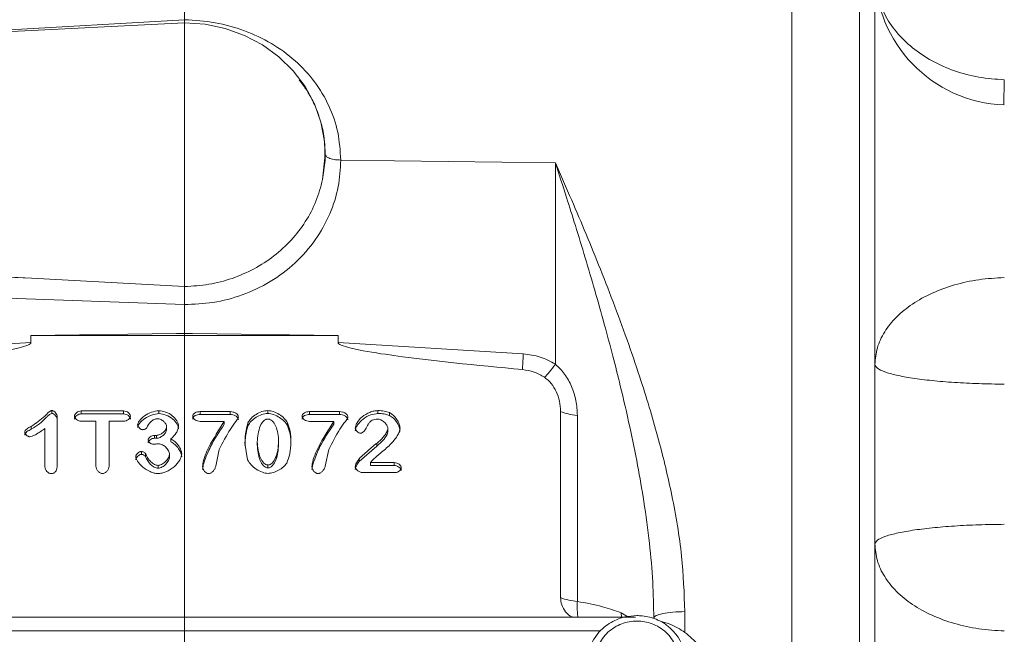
# Model space of a CAD drawing. Header units: inches. Extents: x 0.3 to 33.9, y 0.2 to 21.7.
# Tile 18 of 27: x 23.4 to 27.1, y 9.8 to 12.1. Entities that reach past the tile are written whole.
import ezdxf

# ---------------------------------------------------------------- set-up
doc = ezdxf.new("R2010")
doc.units = ezdxf.units.IN
doc.header["$MEASUREMENT"] = 0
doc.layers.add('SLD-0', color=7, linetype='Continuous', lineweight=15)
doc.styles.add('SLDTEXTSTYLE0', font='TXT', dxfattribs={"width": 0.75})
doc.dimstyles.new('SLDDIMSTYLE0', dxfattribs={"dimtxt": 0.25, "dimasz": 0.13, "dimexe": 0, "dimexo": 0.0625, "dimgap": 0.0625, "dimtad": 0, "dimtih": 1, "dimtoh": 1, "dimdec": 4, "dimrnd": 1e-09, "dimzin": 12, "dimdsep": 46, "dimtxsty": 'SLDTEXTSTYLE0', "dimsah": 1, "dimcen": 0.09, "dimadec": 0, "dimazin": 3, "dimtfac": 1, "dimtdec": 4, "dimtofl": 0, "dimtmove": 0, "dimatfit": 3, "dimfxl": 1, "dimfrac": 2, "dimtolj": 1, "dimtzin": 12, "dimarcsym": 0})

# ---------------------------------------------------------------- blocks, each defined once
blk = doc.blocks.new('*D20')
at = {"layer": 'SLD-0'}
for p, q in [((17.116, 9.935), (17.116, 15.9238)), ((20.0909, 15.8356), (20.0401, 15.8356)), ((20.0401, 15.8356), (20.0401, 15.4387)), ((21.0491, 15.8356), (21.0999, 15.8356)), ((21.0999, 15.8356), (21.0999, 15.4387)), ((17.116, 15.7988), (19.9513, 15.7988)), ((24.024, 15.7988), (21.1887, 15.7988)), ((20.0401, 15.4387), (20.0909, 15.4387)), ((21.0999, 15.4387), (21.0491, 15.4387))]:
    blk.add_line(p, q, dxfattribs=at)
for points in [[(17.116, 15.7988), (17.246, 15.7788), (17.246, 15.8188)], [(24.024, 15.7988), (23.894, 15.8188), (23.894, 15.7788)]]:
    blk.add_solid(points, dxfattribs=at)
at = {"layer": 'SLD-0', "char_height": 0.25, "attachment_point": 1, "style": 'SLDTEXTSTYLE0'}
for s, insert in [('6.91', (20.1452, 16.2086, 0.0039)), ('175.5', (20.1544, 15.761, 0.0039))]:
    blk.add_mtext(s, dxfattribs=dict(at, insert=insert))
blk = doc.blocks.new('*D21')
at = {"layer": 'SLD-0'}
for p, q in [((24.024, 12.2217), (24.024, 15.9238)), ((28.0665, 11.0915), (28.0665, 15.9238)), ((25.5661, 15.8356), (25.5153, 15.8356)), ((25.5153, 15.8356), (25.5153, 15.4387)), ((26.5243, 15.8356), (26.5751, 15.8356)), ((26.5751, 15.8356), (26.5751, 15.4387)), ((24.024, 15.7988), (25.4265, 15.7988)), ((28.0665, 15.7988), (26.6639, 15.7988)), ((25.5153, 15.4387), (25.5661, 15.4387)), ((26.5751, 15.4387), (26.5243, 15.4387))]:
    blk.add_line(p, q, dxfattribs=at)
for points in [[(24.024, 15.7988), (24.154, 15.7788), (24.154, 15.8188)], [(28.0665, 15.7988), (27.9365, 15.8188), (27.9365, 15.7788)]]:
    blk.add_solid(points, dxfattribs=at)
at = {"layer": 'SLD-0', "char_height": 0.25, "attachment_point": 1, "style": 'SLDTEXTSTYLE0'}
for s, insert in [('4.04', (25.6204, 16.2086, -0.4389)), ('102.7', (25.6296, 15.761, -0.4389))]:
    blk.add_mtext(s, dxfattribs=dict(at, insert=insert))

msp = doc.modelspace()

# ---------------------------------------------------------------- linework, layer by layer
at = {"color": 7, "linetype": 'Continuous', "lineweight": 15}
for p, q in [((26.28848, 12.15215), (26.28848, 8.71849)), ((26.54058, 12.14951), (26.54058, 8.72114)), ((24.02398, 12.04323), (21.25409, 11.9077)), ((24.02412, 12.0426), (24.02398, 12.05516)), ((24.53887, 11.45942), (24.54862, 11.55329)), ((24.54862, 11.55329), (24.54862, 11.55343)), ((25.40724, 11.52178), (24.60653, 11.5318)), ((25.40724, 10.77102), (25.40724, 11.52178)), ((21.25409, 11.19916), (23.45335, 11.09155)), ((22.64177, 11.1211), (23.45335, 11.09155)), ((23.45335, 11.09155), (24.02438, 11.06043)), ((24.02398, 10.99331), (22.64072, 11.04368)), ((24.02398, 10.88705), (24.02398, 10.99329)), ((23.45126, 10.87842), (23.99419, 10.88522)), ((23.45126, 10.85186), (23.45126, 10.87842)), ((24.59671, 10.87842), (23.45126, 10.87842)), ((23.99419, 10.88522), (24.02398, 10.88705)), ((23.99419, 10.88522), (24.02398, 10.88559)), ((24.02398, 10.88559), (24.02398, 10.88705)), ((24.02398, 10.88705), (24.05378, 10.88522)), ((24.02398, 10.88559), (24.05378, 10.88522)), ((24.05378, 10.88522), (24.59671, 10.87842)), ((24.59671, 10.87842), (24.59671, 10.85186)), ((23.45126, 10.85186), (22.76061, 10.80942)), ((24.59671, 10.85186), (25.28735, 10.80942)), ((23.52961, 10.58723), (23.52961, 10.59798)), ((23.6388, 10.59654), (23.79706, 10.59654)), ((23.6388, 10.58579), (23.6388, 10.59654)), ((23.79706, 10.58579), (23.6388, 10.58579)), ((23.79706, 10.58579), (23.79706, 10.59654)), ((23.92875, 10.58687), (23.92875, 10.59762)), ((24.08255, 10.59436), (24.19427, 10.59436)), ((24.08255, 10.58361), (24.08255, 10.59436)), ((24.19427, 10.58361), (24.08255, 10.58361)), ((24.19427, 10.58361), (24.19427, 10.59436)), ((24.33411, 10.5876), (24.33411, 10.59835)), ((24.49062, 10.59436), (24.60234, 10.59436)), ((24.49062, 10.58361), (24.49062, 10.59436)), ((24.60234, 10.58361), (24.49062, 10.58361)), ((24.60234, 10.58361), (24.60234, 10.59436)), ((24.74489, 10.58723), (24.74489, 10.59798)), ((24.78872, 10.57981), (24.78872, 10.59056)), ((25.42616, 9.901), (25.42616, 10.59431)), ((25.48898, 10.57993), (25.48898, 9.88662)), ((23.45261, 10.53932), (23.45261, 10.52857)), ((23.5492, 10.5739), (23.5492, 10.39465)), ((23.69311, 10.55815), (23.6388, 10.55815)), ((23.69311, 10.39139), (23.69311, 10.55815)), ((23.74276, 10.55815), (23.74276, 10.39139)), ((23.79706, 10.55815), (23.74276, 10.55815)), ((23.95707, 10.52766), (23.95707, 10.53841)), ((24.17235, 10.55761), (24.08255, 10.55761)), ((24.17235, 10.54686), (24.17235, 10.55761)), ((24.26041, 10.54142), (24.26041, 10.55217)), ((24.40819, 10.54197), (24.40819, 10.55272)), ((24.58042, 10.55761), (24.49062, 10.55761)), ((24.58042, 10.54686), (24.58042, 10.55761)), ((23.50362, 10.38849), (23.50362, 10.53099)), ((23.91246, 10.50564), (23.91925, 10.50564)), ((23.91246, 10.49489), (23.91246, 10.50564)), ((23.91925, 10.49489), (23.91925, 10.50564)), ((24.78213, 10.53171), (24.78213, 10.52096)), ((23.91925, 10.49489), (23.91246, 10.49489)), ((23.97356, 10.48185), (23.97356, 10.4926)), ((24.25944, 10.4142), (24.24935, 10.47703)), ((24.29532, 10.48156), (24.29532, 10.47081)), ((24.37503, 10.47208), (24.37503, 10.48283)), ((24.74062, 10.46501), (24.67468, 10.4078)), ((24.74062, 10.46501), (24.74062, 10.47576)), ((23.86397, 10.43496), (23.86397, 10.44571)), ((23.87871, 10.42608), (23.87871, 10.43684)), ((23.96774, 10.42391), (23.96774, 10.43466)), ((24.15373, 10.45295), (24.14074, 10.39139)), ((24.5618, 10.45295), (24.54881, 10.39139)), ((23.92546, 10.38317), (23.92546, 10.39392)), ((24.33508, 10.38444), (24.33508, 10.39519)), ((24.67468, 10.4078), (24.67468, 10.41855)), ((24.72627, 10.4142), (24.71793, 10.40406)), ((24.71793, 10.40406), (24.8054, 10.40406)), ((24.71793, 10.39331), (24.71793, 10.40406)), ((24.8054, 10.39331), (24.71793, 10.39331)), ((24.8054, 10.39331), (24.8054, 10.40406)), ((24.81025, 10.36712), (24.6869, 10.36712)), ((25.70536, 9.82776), (22.38429, 9.82776))]:
    msp.add_line(p, q, dxfattribs=at)
at = {"color": 8, "linetype": 'Continuous', "lineweight": 15}
for p, q in [((24.02398, 12.05516), (22.66, 11.97649)), ((25.65354, 9.82776), (25.6519, 9.84428)), ((25.6519, 9.84428), (25.68002, 9.82776)), ((25.88979, 9.8485), (25.88979, 9.77039)), ((25.57443, 9.77642), (22.47164, 9.77642))]:
    msp.add_line(p, q, dxfattribs=at)
at = {"color": 7, "linetype": 'Continuous', "lineweight": 15, "flags": 128}
msp.add_lwpolyline([(24.53887, 11.45942), (24.54807, 11.53084), (24.54596, 11.60274), (24.53259, 11.67358), (24.50826, 11.74183), (24.47348, 11.80602), (24.429, 11.86476), (24.37579, 11.91678), (24.31499, 11.96097), (24.24791, 11.99637), (24.17601, 12.02221), (24.10082, 12.03794), (24.02398, 12.04323)], dxfattribs=at)
at = {"color": 7, "linetype": 'Continuous', "lineweight": 15}
for centre, radius, start, end in [((27.09848, 12.2374), 0.5, 180, 268), ((25.50395, 10.09639), 0.2103, 248.28917, 265.91773), ((25.722, 9.65764), 0.17172, 266.32252, 52.4564)]:
    msp.add_arc(centre, radius, start, end, dxfattribs=at)
for points, knots in [([(27.08103, 11.8313), (27.04912, 11.83357), (26.98529, 11.8381), (26.89386, 11.86289), (26.80994, 11.89987), (26.73653, 11.94896), (26.67681, 12.00811), (26.63197, 12.07367), (26.61664, 12.12095), (26.6092, 12.14391)], [0, 0, 0, 0, 0.1440141, 0.2880277, 0.4320413, 0.5760554, 0.720069, 0.8640827, 1, 1, 1, 1]), ([(26.59848, 12.11527), (26.59848, 12.03552), (26.59848, 11.87457), (26.59848, 11.61276), (26.59848, 11.3351), (26.59848, 11.04333), (26.59848, 10.74161), (26.59848, 10.43533), (26.59848, 10.12905), (26.59848, 9.82733), (26.59848, 9.53555), (26.59848, 9.25789), (26.59848, 8.99608), (26.59848, 8.83513), (26.59848, 8.75538)], [0, 0, 0, 0, 0.0799365, 0.1613321, 0.2440985, 0.328859, 0.4141979, 0.5, 0.5857968, 0.6711357, 0.7559015, 0.8386628, 0.920061, 1, 1, 1, 1]), ([(24.60653, 11.5318), (24.60435, 11.56669), (24.59999, 11.63652), (24.56531, 11.73567), (24.51144, 11.82608), (24.43863, 11.90467), (24.34984, 11.96893), (24.24859, 12.01671), (24.13846, 12.04783), (24.06216, 12.05273), (24.02398, 12.05518)], [0, 0, 0, 0, 0.1238213, 0.2478045, 0.3721167, 0.4969366, 0.6221004, 0.7478881, 0.8738705, 1, 1, 1, 1]), ([(24.02398, 10.99329), (24.05956, 10.99472), (24.13285, 10.99769), (24.24147, 11.02693), (24.34586, 11.0761), (24.43894, 11.14593), (24.51466, 11.23214), (24.56836, 11.32911), (24.60075, 11.43022), (24.60464, 11.4986), (24.60653, 11.5318)], [0, 0, 0, 0, 0.1165898, 0.2401252, 0.3687607, 0.5000976, 0.6314179, 0.7600083, 0.88348, 1, 1, 1, 1]), ([(24.60653, 11.5318), (24.59797, 11.5323), (24.58083, 11.53329), (24.5619, 11.53905), (24.55062, 11.54602), (24.54929, 11.55087), (24.54862, 11.55329)], [0, 0, 0, 0, 0.2796253, 0.5592543, 0.779617, 1, 1, 1, 1]), ([(25.77398, 9.82516), (25.77314, 9.86956), (25.77138, 9.96234), (25.75814, 10.10741), (25.73862, 10.25263), (25.71353, 10.39741), (25.68423, 10.54129), (25.65278, 10.67709), (25.62067, 10.80454), (25.58883, 10.92341), (25.55425, 11.04567), (25.51809, 11.16818), (25.48288, 11.28336), (25.44591, 11.40144), (25.42103, 11.47888), (25.40724, 11.52178)], [0, 0, 0, 0, 0.0753269, 0.1574416, 0.2464061, 0.3233279, 0.4064831, 0.4958879, 0.5610874, 0.6317093, 0.7077562, 0.7810967, 0.8543893, 0.9193236, 1, 1, 1, 1]), ([(25.40724, 11.52178), (25.42745, 11.47563), (25.46583, 11.38798), (25.52187, 11.25542), (25.57587, 11.12311), (25.62921, 10.98603), (25.67988, 10.84755), (25.72395, 10.71779), (25.761, 10.59896), (25.79186, 10.49039), (25.81872, 10.3852), (25.85062, 10.24116), (25.88173, 10.06201), (25.88719, 9.91747), (25.88979, 9.8485)], [0, 0, 0, 0, 0.0893642, 0.1696891, 0.2512273, 0.3366563, 0.422023, 0.5024829, 0.5690182, 0.632461, 0.6930609, 0.7522321, 0.881791, 1, 1, 1, 1]), ([(24.02438, 11.06043), (24.0545, 11.06221), (24.11471, 11.06576), (24.20222, 11.08895), (24.28441, 11.12454), (24.35898, 11.17289), (24.42378, 11.23224), (24.47656, 11.30116), (24.51707, 11.3773), (24.5316, 11.43205), (24.53887, 11.45942)], [0, 0, 0, 0, 0.1249814, 0.2498314, 0.3749206, 0.4996832, 0.6247859, 0.7498102, 0.8749424, 1, 1, 1, 1]), ([(27.08103, 11.09406), (27.04912, 11.09218), (26.98528, 11.08843), (26.89387, 11.06789), (26.80992, 11.03727), (26.73661, 10.99659), (26.6765, 10.94764), (26.63225, 10.89214), (26.60382, 10.83216), (26.60026, 10.79064), (26.59848, 10.76988)], [0, 0, 0, 0, 0.1250003, 0.2500001, 0.375, 0.5000002, 0.6250002, 0.7500001, 0.8749999, 1, 1, 1, 1]), ([(24.02438, 11.06043), (24.02442, 11.05545), (24.02448, 11.04584), (24.02434, 11.02744), (24.02412, 11.00949), (24.02403, 10.99855), (24.02398, 10.99331)], [0, 0, 0, 0, 0.2785178, 0.5380197, 0.7785091, 1, 1, 1, 1]), ([(23.45126, 10.85186), (23.45122, 10.85148), (23.45114, 10.85068), (23.45033, 10.84901), (23.44709, 10.84564), (23.43289, 10.83847), (23.37528, 10.82291), (23.14982, 10.78763), (22.93427, 10.76715), (22.76354, 10.75094)], [0, 0, 0, 0, 0.0017499, 0.0036551, 0.0082924, 0.0222016, 0.0717818, 0.264741, 1, 1, 1, 1]), ([(25.28443, 10.75094), (25.11369, 10.76715), (24.89814, 10.78762), (24.67268, 10.82291), (24.61507, 10.83847), (24.60087, 10.84564), (24.59764, 10.84901), (24.59682, 10.85068), (24.59674, 10.85148), (24.59671, 10.85186)], [0, 0, 0, 0, 0.7352578, 0.9282167, 0.9777959, 0.9917054, 0.9963435, 0.9982494, 1, 1, 1, 1]), ([(25.28735, 10.80942), (25.28671, 10.79772), (25.28543, 10.77432), (25.28476, 10.75873), (25.28443, 10.75094)], [0, 0, 0, 0, 0.5000002, 1, 1, 1, 1]), ([(25.40724, 10.77102), (25.38858, 10.78115), (25.35126, 10.80141), (25.30866, 10.80675), (25.28735, 10.80942)], [0, 0, 0, 0, 0.49997654, 1, 1, 1, 1]), ([(25.36646, 10.72224), (25.37251, 10.72831), (25.3846, 10.74045), (25.3997, 10.76083), (25.40724, 10.77102)], [0, 0, 0, 0, 0.5000013, 1, 1, 1, 1]), ([(25.48898, 10.57993), (25.48794, 10.59839), (25.48589, 10.63488), (25.46909, 10.68743), (25.44415, 10.73489), (25.41929, 10.75923), (25.40724, 10.77102)], [0, 0, 0, 0, 0.2645333, 0.5226951, 0.7686561, 1, 1, 1, 1]), ([(26.59848, 10.76988), (26.60026, 10.76519), (26.60382, 10.75581), (26.63225, 10.74225), (26.6765, 10.72971), (26.73661, 10.71865), (26.80992, 10.70946), (26.89387, 10.70253), (26.98528, 10.6979), (27.04912, 10.69705), (27.08103, 10.69662)], [0, 0, 0, 0, 0.125, 0.25, 0.3749998, 0.4999998, 0.6250001, 0.7499999, 0.8749997, 1, 1, 1, 1]), ([(25.36646, 10.72224), (25.3538, 10.72953), (25.32846, 10.74411), (25.29911, 10.74866), (25.28443, 10.75094)], [0, 0, 0, 0, 0.4999949, 1, 1, 1, 1]), ([(25.42616, 10.59431), (25.42537, 10.60744), (25.42382, 10.63301), (25.41148, 10.66857), (25.39357, 10.69991), (25.37532, 10.71495), (25.36646, 10.72224)], [0, 0, 0, 0, 0.2723168, 0.5306622, 0.7723771, 1, 1, 1, 1]), ([(23.45261, 10.53932), (23.47024, 10.55107), (23.49432, 10.56712), (23.51475, 10.58977), (23.52331, 10.59644), (23.52707, 10.59783), (23.52876, 10.59793), (23.52961, 10.59798)], [0, 0, 0, 0, 0.644533, 0.8802753, 0.9495006, 0.9748269, 1, 1, 1, 1]), ([(23.52961, 10.58723), (23.52818, 10.58707), (23.52483, 10.58668), (23.51982, 10.58306), (23.5155, 10.57912), (23.51101, 10.57469), (23.5009, 10.56463), (23.4832, 10.54672), (23.46321, 10.53486), (23.45261, 10.52857)], [0, 0, 0, 0, 0.0422147, 0.0995358, 0.1832539, 0.2246723, 0.2946213, 0.6258949, 1, 1, 1, 1]), ([(23.52961, 10.59798), (23.53074, 10.59786), (23.53317, 10.5976), (23.53795, 10.59514), (23.54319, 10.5902), (23.54798, 10.58264), (23.54879, 10.57679), (23.5492, 10.5739)], [0, 0, 0, 0, 0.0972779, 0.209328, 0.4604024, 0.733535, 1, 1, 1, 1]), ([(23.5492, 10.56315), (23.54881, 10.56599), (23.54802, 10.57171), (23.5434, 10.57915), (23.53827, 10.58414), (23.53344, 10.58679), (23.53083, 10.58709), (23.52961, 10.58723)], [0, 0, 0, 0, 0.2618391, 0.5273231, 0.7756385, 0.8950252, 1, 1, 1, 1]), ([(23.61359, 10.57734), (23.61371, 10.57846), (23.61396, 10.58084), (23.61642, 10.58551), (23.62149, 10.59067), (23.62945, 10.59538), (23.6357, 10.59615), (23.6388, 10.59654)], [0, 0, 0, 0, 0.1021748, 0.2169276, 0.4674511, 0.7357874, 1, 1, 1, 1]), ([(23.6388, 10.58579), (23.63576, 10.58541), (23.62963, 10.58467), (23.62177, 10.58011), (23.61666, 10.57505), (23.61401, 10.57032), (23.61372, 10.56779), (23.61359, 10.56659)], [0, 0, 0, 0, 0.2594319, 0.5216736, 0.7693437, 0.8904624, 1, 1, 1, 1]), ([(23.6388, 10.55815), (23.63561, 10.55853), (23.62928, 10.55929), (23.62128, 10.56406), (23.61633, 10.56926), (23.61395, 10.57389), (23.6137, 10.57624), (23.61359, 10.57734)], [0, 0, 0, 0, 0.270764, 0.5386622, 0.7864303, 0.8991141, 1, 1, 1, 1]), ([(23.79706, 10.59654), (23.80029, 10.59615), (23.80669, 10.59538), (23.81474, 10.59057), (23.81971, 10.58536), (23.8221, 10.58075), (23.82235, 10.57843), (23.82247, 10.57734)], [0, 0, 0, 0, 0.27302122, 0.54198514, 0.78942228, 0.9009549, 1, 1, 1, 1]), ([(23.82247, 10.56659), (23.82234, 10.5677), (23.82207, 10.57007), (23.81964, 10.57472), (23.81461, 10.57992), (23.80658, 10.58466), (23.80024, 10.58541), (23.79706, 10.58579)], [0, 0, 0, 0, 0.1010035, 0.2150905, 0.4629647, 0.7312526, 1, 1, 1, 1]), ([(23.82247, 10.57734), (23.82235, 10.57624), (23.8221, 10.57389), (23.81969, 10.56925), (23.81467, 10.56406), (23.80662, 10.55929), (23.80026, 10.55853), (23.79706, 10.55815)], [0, 0, 0, 0, 0.1002435, 0.2129959, 0.4610144, 0.7294667, 1, 1, 1, 1]), ([(23.84923, 10.54529), (23.84966, 10.54747), (23.85071, 10.55276), (23.85842, 10.56461), (23.87454, 10.57961), (23.89983, 10.59341), (23.91944, 10.59627), (23.92875, 10.59762)], [0, 0, 0, 0, 0.06869712, 0.16668493, 0.42529162, 0.72734336, 1, 1, 1, 1]), ([(23.92875, 10.58687), (23.92042, 10.58574), (23.90157, 10.5832), (23.87603, 10.56998), (23.85891, 10.55456), (23.85072, 10.54209), (23.84966, 10.53671), (23.84923, 10.53454)], [0, 0, 0, 0, 0.2440689, 0.5517711, 0.8305434, 0.9315826, 1, 1, 1, 1]), ([(23.92875, 10.59762), (23.93709, 10.59642), (23.95504, 10.59383), (23.97869, 10.5802), (23.9937, 10.56415), (24.00065, 10.5505), (24.0015, 10.54402), (24.00187, 10.54113)], [0, 0, 0, 0, 0.2462362, 0.5305018, 0.7955573, 0.908656, 1, 1, 1, 1]), ([(24.00187, 10.53038), (24.00157, 10.53294), (24.00088, 10.5388), (23.9947, 10.55194), (23.98023, 10.56831), (23.95626, 10.58275), (23.93753, 10.58556), (23.92875, 10.58687)], [0, 0, 0, 0, 0.0809138, 0.1849494, 0.4462579, 0.7404873, 1, 1, 1, 1]), ([(24.05463, 10.57734), (24.05475, 10.5786), (24.055, 10.58116), (24.057, 10.58461), (24.05992, 10.58757), (24.06498, 10.59086), (24.07265, 10.59369), (24.07921, 10.59414), (24.08255, 10.59436)], [0, 0, 0, 0, 0.1102494, 0.2235478, 0.3365094, 0.4620215, 0.7264509, 1, 1, 1, 1]), ([(24.08255, 10.58361), (24.07926, 10.58339), (24.07276, 10.58296), (24.06517, 10.58019), (24.0601, 10.57696), (24.05712, 10.57402), (24.05501, 10.57053), (24.05475, 10.56789), (24.05463, 10.56659)], [0, 0, 0, 0, 0.2695177, 0.5323038, 0.6566807, 0.769843, 0.8864057, 1, 1, 1, 1]), ([(24.08255, 10.55761), (24.07908, 10.55795), (24.07222, 10.55863), (24.06328, 10.56315), (24.05765, 10.56849), (24.05501, 10.57349), (24.05475, 10.57609), (24.05463, 10.57734)], [0, 0, 0, 0, 0.2731398, 0.5386053, 0.7815697, 0.8947165, 1, 1, 1, 1]), ([(24.19427, 10.59436), (24.19818, 10.59404), (24.2057, 10.59343), (24.21553, 10.58893), (24.22159, 10.58339), (24.22433, 10.57815), (24.22459, 10.57542), (24.22472, 10.57408)], [0, 0, 0, 0, 0.2857989, 0.5501972, 0.7857718, 0.8955946, 1, 1, 1, 1]), ([(24.22472, 10.56333), (24.22455, 10.56486), (24.22421, 10.56802), (24.22078, 10.57366), (24.21415, 10.57898), (24.20457, 10.58287), (24.1977, 10.58336), (24.19427, 10.58361)], [0, 0, 0, 0, 0.1195444, 0.2475836, 0.497344, 0.7485787, 1, 1, 1, 1]), ([(24.26041, 10.55217), (24.26408, 10.55802), (24.27193, 10.57052), (24.29083, 10.58419), (24.31155, 10.59533), (24.32691, 10.59738), (24.33411, 10.59835)], [0, 0, 0, 0, 0.2339954, 0.4999389, 0.7659309, 1, 1, 1, 1]), ([(24.33411, 10.5876), (24.32671, 10.58659), (24.31146, 10.5845), (24.29094, 10.57347), (24.27215, 10.55999), (24.2642, 10.54742), (24.26041, 10.54142)], [0, 0, 0, 0, 0.2406542, 0.4964847, 0.7595641, 1, 1, 1, 1]), ([(24.33411, 10.59835), (24.34098, 10.59741), (24.35619, 10.59534), (24.37714, 10.58437), (24.39618, 10.57058), (24.40444, 10.5583), (24.40819, 10.55272)], [0, 0, 0, 0, 0.22470979, 0.49735243, 0.77132472, 1, 1, 1, 1]), ([(24.40819, 10.54197), (24.40471, 10.54723), (24.39695, 10.55893), (24.37869, 10.57263), (24.35758, 10.58418), (24.34161, 10.5865), (24.33411, 10.5876)], [0, 0, 0, 0, 0.2145592, 0.4774394, 0.7543919, 1, 1, 1, 1]), ([(24.46269, 10.57734), (24.46282, 10.5786), (24.46306, 10.58116), (24.46507, 10.58461), (24.46799, 10.58757), (24.47305, 10.59086), (24.48071, 10.59369), (24.48728, 10.59414), (24.49062, 10.59436)], [0, 0, 0, 0, 0.1102493, 0.2235467, 0.3365081, 0.4620201, 0.7264511, 1, 1, 1, 1]), ([(24.49062, 10.58361), (24.48733, 10.58339), (24.48083, 10.58296), (24.47324, 10.58019), (24.46817, 10.57696), (24.46519, 10.57402), (24.46308, 10.57053), (24.46282, 10.56789), (24.46269, 10.56659)], [0, 0, 0, 0, 0.26951745, 0.53230503, 0.65668187, 0.76984262, 0.8864061, 1, 1, 1, 1]), ([(24.49062, 10.55761), (24.48714, 10.55795), (24.48028, 10.55863), (24.47135, 10.56315), (24.46572, 10.56849), (24.46308, 10.57349), (24.46282, 10.57609), (24.46269, 10.57734)], [0, 0, 0, 0, 0.2731398, 0.5386053, 0.7815684, 0.8947168, 1, 1, 1, 1]), ([(24.60234, 10.59436), (24.60624, 10.59404), (24.61377, 10.59343), (24.6236, 10.58893), (24.62966, 10.58339), (24.6324, 10.57815), (24.63266, 10.57542), (24.63279, 10.57408)], [0, 0, 0, 0, 0.2858003, 0.5501983, 0.7857726, 0.8955945, 1, 1, 1, 1]), ([(24.63279, 10.56333), (24.63262, 10.56486), (24.63227, 10.56802), (24.62885, 10.57366), (24.62222, 10.57898), (24.61264, 10.58287), (24.60577, 10.58336), (24.60234, 10.58361)], [0, 0, 0, 0, 0.1195446, 0.2475838, 0.4973441, 0.7485788, 1, 1, 1, 1]), ([(24.66091, 10.53298), (24.66133, 10.5358), (24.66231, 10.54244), (24.66975, 10.55721), (24.68593, 10.57614), (24.70907, 10.58981), (24.72962, 10.59673), (24.74, 10.59758), (24.74489, 10.59798)], [0, 0, 0, 0, 0.0779293, 0.1834531, 0.4437081, 0.7333568, 0.8744435, 1, 1, 1, 1]), ([(24.74489, 10.58723), (24.73607, 10.58602), (24.71616, 10.58329), (24.68943, 10.56793), (24.67181, 10.54942), (24.66287, 10.53356), (24.66152, 10.52574), (24.66091, 10.52223)], [0, 0, 0, 0, 0.2274147, 0.5135502, 0.7830557, 0.9026468, 1, 1, 1, 1]), ([(24.74489, 10.59798), (24.75289, 10.59776), (24.76791, 10.59735), (24.78209, 10.59272), (24.78872, 10.59056)], [0, 0, 0, 0, 0.5323401, 1, 1, 1, 1]), ([(24.78872, 10.57981), (24.78209, 10.58197), (24.76791, 10.5866), (24.75289, 10.58701), (24.74489, 10.58723)], [0, 0, 0, 0, 0.4676695, 1, 1, 1, 1]), ([(24.78872, 10.59056), (24.79329, 10.58766), (24.80373, 10.58102), (24.81537, 10.56594), (24.82513, 10.54962), (24.82719, 10.53782), (24.82809, 10.53262)], [0, 0, 0, 0, 0.2172169, 0.4966142, 0.778157, 1, 1, 1, 1]), ([(24.82809, 10.52187), (24.82732, 10.5266), (24.82553, 10.53759), (24.81641, 10.55363), (24.80481, 10.56935), (24.79371, 10.57657), (24.78872, 10.57981)], [0, 0, 0, 0, 0.2014774, 0.4685666, 0.7611319, 1, 1, 1, 1]), ([(25.42616, 10.59431), (25.43503, 10.59102), (25.45277, 10.58443), (25.47691, 10.58143), (25.48898, 10.57993)], [0, 0, 0, 0, 0.4999993, 1, 1, 1, 1]), ([(23.42836, 10.51777), (23.42846, 10.51873), (23.42865, 10.52073), (23.43073, 10.52491), (23.43801, 10.53234), (23.44653, 10.53641), (23.45261, 10.53932)], [0, 0, 0, 0, 0.0881881, 0.1840605, 0.4180155, 1, 1, 1, 1]), ([(23.86708, 10.52683), (23.86619, 10.52693), (23.86422, 10.52716), (23.8602, 10.5291), (23.85537, 10.53281), (23.85156, 10.53767), (23.84955, 10.54202), (23.84934, 10.54425), (23.84923, 10.54529)], [0, 0, 0, 0, 0.0933212, 0.2081035, 0.4716916, 0.7482992, 0.8818438, 1, 1, 1, 1]), ([(23.9241, 10.56775), (23.92186, 10.56758), (23.91719, 10.56725), (23.90799, 10.56397), (23.89397, 10.55425), (23.88743, 10.54181), (23.88317, 10.53371)], [0, 0, 0, 0, 0.11610676, 0.24211697, 0.50646309, 1, 1, 1, 1]), ([(23.91925, 10.50564), (23.92126, 10.5058), (23.92557, 10.50614), (23.93423, 10.50928), (23.94442, 10.51555), (23.95241, 10.52428), (23.95645, 10.53228), (23.95687, 10.53644), (23.95707, 10.53841)], [0, 0, 0, 0, 0.1084355, 0.2321951, 0.4964578, 0.7600608, 0.8861787, 1, 1, 1, 1]), ([(23.95707, 10.53841), (23.9569, 10.53997), (23.95653, 10.54334), (23.95317, 10.55011), (23.94659, 10.55803), (23.93783, 10.56413), (23.93001, 10.56726), (23.92599, 10.56759), (23.9241, 10.56775)], [0, 0, 0, 0, 0.1019944, 0.2215042, 0.484118, 0.7538319, 0.8838115, 1, 1, 1, 1]), ([(24.00187, 10.54113), (24.00125, 10.53685), (23.99992, 10.52766), (23.99105, 10.51043), (23.98051, 10.49969), (23.97356, 10.4926)], [0, 0, 0, 0, 0.22859432, 0.49125686, 1, 1, 1, 1]), ([(24.09109, 10.3894), (24.09153, 10.39271), (24.09486, 10.41773), (24.11977, 10.47617), (24.1521, 10.52624), (24.17235, 10.55761)], [0, 0, 0, 0, 0.0539194, 0.4072078, 1, 1, 1, 1]), ([(24.17235, 10.54686), (24.154, 10.51971), (24.12475, 10.47644), (24.10257, 10.4221), (24.09308, 10.3934), (24.09161, 10.38254), (24.09109, 10.37864)], [0, 0, 0, 0, 0.5165778, 0.8234871, 0.9366474, 1, 1, 1, 1]), ([(24.22472, 10.57408), (24.22453, 10.57323), (24.22323, 10.56724), (24.21166, 10.55264), (24.18523, 10.51523), (24.16683, 10.47885), (24.15373, 10.45295)], [0, 0, 0, 0, 0.01875589, 0.13223815, 0.38200688, 1, 1, 1, 1]), ([(24.24935, 10.47703), (24.25007, 10.49262), (24.25124, 10.51803), (24.25785, 10.54266), (24.26041, 10.55217)], [0, 0, 0, 0, 0.6137, 1, 1, 1, 1]), ([(24.26041, 10.54142), (24.25793, 10.53222), (24.25328, 10.51488), (24.25025, 10.48962), (24.24964, 10.47376), (24.24935, 10.46628)], [0, 0, 0, 0, 0.3740028, 0.7046104, 1, 1, 1, 1]), ([(24.29532, 10.48156), (24.297, 10.50167), (24.29931, 10.52931), (24.31515, 10.5568), (24.32503, 10.56435), (24.33061, 10.56639), (24.33334, 10.56657), (24.33469, 10.56666)], [0, 0, 0, 0, 0.6059301, 0.8324419, 0.922509, 0.9619484, 1, 1, 1, 1]), ([(24.33469, 10.56666), (24.33602, 10.56657), (24.33873, 10.5664), (24.34429, 10.56446), (24.35456, 10.55715), (24.36546, 10.53907), (24.37339, 10.51263), (24.37447, 10.49291), (24.37503, 10.48283)], [0, 0, 0, 0, 0.0378363, 0.0772054, 0.1668865, 0.3993523, 0.692891, 1, 1, 1, 1]), ([(24.40819, 10.55272), (24.41191, 10.54244), (24.42045, 10.51882), (24.4208, 10.49385), (24.42099, 10.47975)], [0, 0, 0, 0, 0.4354017, 1, 1, 1, 1]), ([(24.42099, 10.469), (24.4208, 10.4831), (24.42045, 10.50807), (24.41191, 10.53169), (24.40819, 10.54197)], [0, 0, 0, 0, 0.5645929, 1, 1, 1, 1]), ([(24.49916, 10.3894), (24.4996, 10.39271), (24.50292, 10.41773), (24.52784, 10.47617), (24.56016, 10.52624), (24.58042, 10.55761)], [0, 0, 0, 0, 0.0539194, 0.4072077, 1, 1, 1, 1]), ([(24.58042, 10.54686), (24.56207, 10.51971), (24.53282, 10.47644), (24.51064, 10.4221), (24.50115, 10.3934), (24.49968, 10.38254), (24.49916, 10.37864)], [0, 0, 0, 0, 0.5165778, 0.8234871, 0.9366475, 1, 1, 1, 1]), ([(24.63279, 10.57408), (24.6326, 10.57323), (24.6313, 10.56724), (24.61973, 10.55264), (24.5933, 10.51523), (24.5749, 10.47885), (24.5618, 10.45295)], [0, 0, 0, 0, 0.018756, 0.13223803, 0.38200705, 1, 1, 1, 1]), ([(24.7094, 10.54837), (24.70922, 10.54807), (24.70888, 10.54751), (24.70555, 10.54067), (24.70051, 10.52988), (24.6922, 10.51882), (24.68584, 10.51478), (24.68262, 10.51375), (24.68106, 10.51366), (24.6803, 10.51361)], [0, 0, 0, 0, 0.0227822, 0.0417002, 0.4908238, 0.7944735, 0.9050599, 0.9536812, 1, 1, 1, 1]), ([(24.74392, 10.5663), (24.74042, 10.5661), (24.73362, 10.56572), (24.72408, 10.56214), (24.71571, 10.55637), (24.71155, 10.55111), (24.7094, 10.54837)], [0, 0, 0, 0, 0.253287, 0.4931603, 0.7366252, 1, 1, 1, 1]), ([(24.78213, 10.53171), (24.78192, 10.53354), (24.78146, 10.53754), (24.77742, 10.5457), (24.76949, 10.55524), (24.75895, 10.56222), (24.75013, 10.56573), (24.74587, 10.56612), (24.74392, 10.5663)], [0, 0, 0, 0, 0.10294933, 0.22558775, 0.50062788, 0.77564151, 0.89724585, 1, 1, 1, 1]), ([(23.45261, 10.52857), (23.447, 10.52588), (23.43868, 10.52189), (23.43115, 10.51479), (23.4287, 10.51024), (23.42847, 10.50806), (23.42836, 10.50702)], [0, 0, 0, 0, 0.5390815, 0.7997153, 0.904516, 1, 1, 1, 1]), ([(23.44621, 10.50039), (23.44529, 10.50049), (23.44327, 10.50072), (23.43919, 10.50268), (23.43443, 10.50633), (23.4307, 10.51095), (23.4287, 10.5149), (23.42847, 10.51687), (23.42836, 10.51777)], [0, 0, 0, 0, 0.1001905, 0.2219158, 0.4938478, 0.7690283, 0.8947238, 1, 1, 1, 1]), ([(23.50362, 10.53099), (23.49202, 10.52301), (23.47667, 10.51244), (23.45701, 10.5022), (23.44929, 10.50091), (23.44621, 10.50039)], [0, 0, 0, 0, 0.649394, 0.8597321, 1, 1, 1, 1]), ([(23.88317, 10.53371), (23.88291, 10.53329), (23.88233, 10.53238), (23.88021, 10.53067), (23.87665, 10.52891), (23.87198, 10.52721), (23.86864, 10.52695), (23.86708, 10.52683)], [0, 0, 0, 0, 0.0841682, 0.1854737, 0.4534819, 0.7436727, 1, 1, 1, 1]), ([(23.88841, 10.48898), (23.88853, 10.48993), (23.88877, 10.49197), (23.89111, 10.49601), (23.89592, 10.50053), (23.90351, 10.50465), (23.90946, 10.50531), (23.91246, 10.50564)], [0, 0, 0, 0, 0.09439228, 0.20288329, 0.44859486, 0.7215156, 1, 1, 1, 1]), ([(23.95707, 10.52766), (23.95686, 10.52563), (23.95641, 10.52133), (23.9523, 10.51344), (23.94458, 10.50501), (23.93472, 10.49881), (23.92604, 10.49546), (23.92141, 10.49507), (23.91925, 10.49489)], [0, 0, 0, 0, 0.1172511, 0.2479509, 0.4988169, 0.7501576, 0.8835739, 1, 1, 1, 1]), ([(24.6803, 10.51361), (24.67924, 10.51371), (24.67695, 10.51391), (24.67239, 10.51584), (24.66715, 10.51971), (24.6632, 10.52487), (24.66122, 10.52948), (24.66101, 10.53185), (24.66091, 10.53298)], [0, 0, 0, 0, 0.1046534, 0.2243922, 0.4838876, 0.751093, 0.8813394, 1, 1, 1, 1]), ([(24.82809, 10.53262), (24.82737, 10.52802), (24.82577, 10.51779), (24.81386, 10.49634), (24.79013, 10.46914), (24.76133, 10.44442), (24.73895, 10.42619), (24.7299, 10.41763), (24.72627, 10.4142)], [0, 0, 0, 0, 0.0897198, 0.199168, 0.4624121, 0.7667931, 0.9065456, 1, 1, 1, 1]), ([(24.74062, 10.47576), (24.75089, 10.48441), (24.76604, 10.49718), (24.77729, 10.51589), (24.78142, 10.5256), (24.78191, 10.52987), (24.78213, 10.53171)], [0, 0, 0, 0, 0.55221073, 0.81534205, 0.91996322, 1, 1, 1, 1]), ([(24.78213, 10.52096), (24.78188, 10.51912), (24.78049, 10.50853), (24.76707, 10.48787), (24.75041, 10.47347), (24.74062, 10.46501)], [0, 0, 0, 0, 0.0802795, 0.45990593, 1, 1, 1, 1]), ([(23.91246, 10.49489), (23.90952, 10.49457), (23.9037, 10.49394), (23.8962, 10.48996), (23.89135, 10.48553), (23.88883, 10.48144), (23.88854, 10.47926), (23.88841, 10.47823)], [0, 0, 0, 0, 0.2726184, 0.5401537, 0.7828532, 0.898231, 1, 1, 1, 1]), ([(23.90781, 10.47269), (23.90665, 10.47276), (23.90426, 10.47292), (23.89962, 10.47448), (23.89443, 10.47767), (23.89058, 10.48208), (23.8887, 10.48601), (23.8885, 10.48802), (23.88841, 10.48898)], [0, 0, 0, 0, 0.1223741, 0.2538139, 0.5175012, 0.7718267, 0.8913468, 1, 1, 1, 1]), ([(23.9272, 10.47395), (23.92604, 10.47391), (23.92263, 10.47376), (23.91708, 10.47332), (23.91207, 10.47295), (23.90912, 10.47275), (23.90821, 10.4727), (23.90792, 10.47269), (23.90781, 10.47269)], [0, 0, 0, 0, 0.1793242, 0.5261317, 0.8598333, 0.9541023, 0.983097, 1, 1, 1, 1]), ([(23.96774, 10.43466), (23.96754, 10.43697), (23.96714, 10.44179), (23.96324, 10.45117), (23.95525, 10.46173), (23.94431, 10.46955), (23.93458, 10.47337), (23.92958, 10.47377), (23.9272, 10.47395)], [0, 0, 0, 0, 0.11691153, 0.24434174, 0.50556847, 0.76370463, 0.88730983, 1, 1, 1, 1]), ([(23.97356, 10.4926), (23.97846, 10.48943), (23.9891, 10.48256), (24.00125, 10.46807), (24.01096, 10.45263), (24.01286, 10.44154), (24.0137, 10.43665)], [0, 0, 0, 0, 0.2390738, 0.5187817, 0.7878603, 1, 1, 1, 1]), ([(24.0137, 10.4259), (24.01295, 10.4305), (24.0112, 10.44115), (24.00184, 10.45652), (23.98964, 10.47138), (23.97863, 10.47855), (23.97356, 10.48185)], [0, 0, 0, 0, 0.1992139, 0.4620198, 0.7518252, 1, 1, 1, 1]), ([(24.33508, 10.39519), (24.33379, 10.39528), (24.33114, 10.39546), (24.3257, 10.39748), (24.31558, 10.40511), (24.29922, 10.43299), (24.29695, 10.46119), (24.29532, 10.48156)], [0, 0, 0, 0, 0.03605461, 0.07395519, 0.16184821, 0.39458908, 1, 1, 1, 1]), ([(24.33508, 10.38444), (24.3336, 10.38456), (24.33053, 10.38482), (24.32479, 10.38731), (24.31478, 10.39541), (24.29915, 10.42316), (24.29692, 10.4509), (24.29532, 10.47081)], [0, 0, 0, 0, 0.04110475, 0.08582108, 0.17447109, 0.40774316, 1, 1, 1, 1]), ([(24.37503, 10.48283), (24.37349, 10.46223), (24.37136, 10.43369), (24.35497, 10.40536), (24.3447, 10.39755), (24.33912, 10.39547), (24.3364, 10.39528), (24.33508, 10.39519)], [0, 0, 0, 0, 0.603604, 0.8361499, 0.9251038, 0.9634699, 1, 1, 1, 1]), ([(24.37503, 10.47208), (24.37355, 10.45225), (24.37149, 10.42447), (24.35625, 10.39634), (24.34614, 10.38769), (24.34001, 10.38487), (24.33667, 10.38458), (24.33508, 10.38444)], [0, 0, 0, 0, 0.5816993, 0.8148485, 0.9080188, 0.9559638, 1, 1, 1, 1]), ([(24.42099, 10.47975), (24.42028, 10.46529), (24.41897, 10.43862), (24.40958, 10.41343), (24.40529, 10.40189)], [0, 0, 0, 0, 0.5420006, 1, 1, 1, 1]), ([(24.67468, 10.41855), (24.68739, 10.43026), (24.70556, 10.447), (24.72764, 10.46602), (24.73712, 10.47313), (24.74062, 10.47576)], [0, 0, 0, 0, 0.5948471, 0.8502495, 1, 1, 1, 1]), ([(23.84206, 10.42561), (23.84217, 10.42675), (23.84242, 10.42918), (23.84472, 10.43395), (23.84924, 10.43932), (23.85513, 10.44334), (23.86022, 10.44538), (23.86278, 10.4456), (23.86397, 10.44571)], [0, 0, 0, 0, 0.1109338, 0.2365771, 0.5022594, 0.7675596, 0.8914149, 1, 1, 1, 1]), ([(23.86397, 10.43496), (23.86279, 10.43485), (23.86026, 10.43462), (23.85529, 10.43267), (23.84955, 10.42881), (23.845, 10.42358), (23.84248, 10.41874), (23.84219, 10.4161), (23.84206, 10.41486)], [0, 0, 0, 0, 0.1075336, 0.2300757, 0.4839192, 0.7438738, 0.8790022, 1, 1, 1, 1]), ([(23.86397, 10.44571), (23.86535, 10.44549), (23.86842, 10.445), (23.87262, 10.4428), (23.87587, 10.44051), (23.87791, 10.43845), (23.87847, 10.43733), (23.87871, 10.43684)], [0, 0, 0, 0, 0.22996824, 0.51002065, 0.78403324, 0.90329369, 1, 1, 1, 1]), ([(23.87871, 10.42608), (23.87849, 10.42656), (23.87799, 10.42758), (23.8761, 10.42962), (23.87296, 10.43182), (23.86871, 10.43414), (23.86554, 10.43468), (23.86397, 10.43496)], [0, 0, 0, 0, 0.0909395, 0.1978918, 0.4723455, 0.7380702, 1, 1, 1, 1]), ([(23.87871, 10.43684), (23.88131, 10.43143), (23.88644, 10.42071), (23.89769, 10.40723), (23.90883, 10.39861), (23.9184, 10.39453), (23.92319, 10.39412), (23.92546, 10.39392)], [0, 0, 0, 0, 0.2762881, 0.5474024, 0.7912109, 0.9013538, 1, 1, 1, 1]), ([(24.0137, 10.43665), (24.01324, 10.4331), (24.01218, 10.42505), (24.00376, 10.40783), (23.98589, 10.38679), (23.96113, 10.37186), (23.94004, 10.36448), (23.92977, 10.36356), (23.92507, 10.36314)], [0, 0, 0, 0, 0.0899639, 0.2040791, 0.4729744, 0.7573742, 0.8889175, 1, 1, 1, 1]), ([(23.92546, 10.39392), (23.92747, 10.39413), (23.93196, 10.39459), (23.94148, 10.39864), (23.95319, 10.40677), (23.9622, 10.41791), (23.96695, 10.42761), (23.96749, 10.43245), (23.96774, 10.43466)], [0, 0, 0, 0, 0.0933055, 0.207442, 0.4782056, 0.7603885, 0.8903371, 1, 1, 1, 1]), ([(23.5492, 10.39465), (23.54901, 10.39002), (23.54868, 10.38185), (23.54504, 10.37249), (23.54044, 10.36746), (23.53636, 10.36492), (23.53155, 10.36339), (23.52811, 10.36323), (23.52631, 10.36314)], [0, 0, 0, 0, 0.3213469, 0.5680576, 0.6741891, 0.7768151, 0.8832247, 1, 1, 1, 1]), ([(23.71812, 10.36314), (23.71671, 10.36327), (23.7137, 10.36356), (23.7077, 10.36626), (23.70094, 10.37183), (23.69465, 10.38075), (23.69362, 10.38785), (23.69311, 10.39139)], [0, 0, 0, 0, 0.09983, 0.2131465, 0.4631311, 0.7321182, 1, 1, 1, 1]), ([(23.74276, 10.39139), (23.74225, 10.38782), (23.74125, 10.38072), (23.73506, 10.37178), (23.72839, 10.36624), (23.72249, 10.36355), (23.71952, 10.36327), (23.71812, 10.36314)], [0, 0, 0, 0, 0.2711997, 0.5404963, 0.7890114, 0.9010066, 1, 1, 1, 1]), ([(23.92507, 10.36314), (23.92038, 10.36361), (23.91025, 10.36463), (23.89012, 10.37234), (23.86756, 10.38647), (23.85145, 10.40466), (23.84368, 10.41789), (23.84251, 10.42345), (23.84206, 10.42561)], [0, 0, 0, 0, 0.1250013, 0.2703753, 0.5743475, 0.8391265, 0.9373795, 1, 1, 1, 1]), ([(23.92546, 10.38317), (23.92296, 10.38341), (23.91763, 10.38392), (23.90784, 10.38852), (23.89205, 10.40095), (23.88415, 10.41584), (23.87871, 10.42608)], [0, 0, 0, 0, 0.1089681, 0.2325742, 0.472211, 1, 1, 1, 1]), ([(23.96774, 10.42391), (23.96754, 10.42195), (23.96711, 10.41769), (23.96314, 10.4087), (23.95491, 10.39773), (23.94344, 10.38902), (23.93322, 10.38415), (23.92787, 10.38348), (23.92546, 10.38317)], [0, 0, 0, 0, 0.0971037, 0.2110089, 0.4767629, 0.7519844, 0.8880008, 1, 1, 1, 1]), ([(24.14074, 10.39139), (24.13956, 10.38758), (24.13728, 10.38027), (24.13053, 10.37131), (24.12367, 10.36595), (24.11784, 10.3635), (24.11495, 10.36326), (24.11359, 10.36314)], [0, 0, 0, 0, 0.2925776, 0.5629352, 0.8001568, 0.905311, 1, 1, 1, 1]), ([(24.33546, 10.3635), (24.32825, 10.36465), (24.31245, 10.36716), (24.29127, 10.37965), (24.27156, 10.39457), (24.26329, 10.40796), (24.25944, 10.4142)], [0, 0, 0, 0, 0.2242788, 0.4915789, 0.763289, 1, 1, 1, 1]), ([(24.40529, 10.40189), (24.4013, 10.39707), (24.3927, 10.38666), (24.37462, 10.37548), (24.35552, 10.36617), (24.34177, 10.36434), (24.33546, 10.3635)], [0, 0, 0, 0, 0.2331066, 0.5036535, 0.7723116, 1, 1, 1, 1]), ([(24.54881, 10.39139), (24.54762, 10.38758), (24.54535, 10.38027), (24.5386, 10.37131), (24.53174, 10.36595), (24.52591, 10.3635), (24.52302, 10.36326), (24.52165, 10.36314)], [0, 0, 0, 0, 0.2925779, 0.5629354, 0.8001568, 0.9053093, 1, 1, 1, 1]), ([(24.66033, 10.38885), (24.66076, 10.39095), (24.66182, 10.3961), (24.66638, 10.40627), (24.67142, 10.41372), (24.67468, 10.41855)], [0, 0, 0, 0, 0.194874, 0.4789027, 1, 1, 1, 1]), ([(24.67468, 10.4078), (24.67116, 10.40253), (24.66605, 10.39487), (24.6616, 10.38467), (24.6607, 10.38), (24.66033, 10.3781)], [0, 0, 0, 0, 0.5667423, 0.8238608, 1, 1, 1, 1]), ([(24.8054, 10.40406), (24.80872, 10.4037), (24.81533, 10.40298), (24.82385, 10.39847), (24.8293, 10.39344), (24.83196, 10.38886), (24.83223, 10.38651), (24.83236, 10.38541)], [0, 0, 0, 0, 0.27461401, 0.5462862, 0.79254225, 0.9025549, 1, 1, 1, 1]), ([(24.83236, 10.37466), (24.8322, 10.37587), (24.83185, 10.37847), (24.82888, 10.38318), (24.82328, 10.38808), (24.81493, 10.39231), (24.80858, 10.39298), (24.8054, 10.39331)], [0, 0, 0, 0, 0.1074997, 0.230482, 0.4742042, 0.7374298, 1, 1, 1, 1]), ([(23.52631, 10.36314), (23.52501, 10.36326), (23.52223, 10.36352), (23.51676, 10.36595), (23.51065, 10.37099), (23.50501, 10.379), (23.50408, 10.38534), (23.50362, 10.38849)], [0, 0, 0, 0, 0.1021378, 0.2170264, 0.4678236, 0.735632, 1, 1, 1, 1]), ([(24.11359, 10.36314), (24.11228, 10.36327), (24.10951, 10.36353), (24.10405, 10.36609), (24.09798, 10.37135), (24.09245, 10.37964), (24.09154, 10.38615), (24.09109, 10.3894)], [0, 0, 0, 0, 0.1002742, 0.2135246, 0.4629089, 0.7322821, 1, 1, 1, 1]), ([(24.52165, 10.36314), (24.52035, 10.36327), (24.51758, 10.36353), (24.51212, 10.36609), (24.50605, 10.37135), (24.50051, 10.37964), (24.49961, 10.38615), (24.49916, 10.3894)], [0, 0, 0, 0, 0.1002724, 0.2135246, 0.462909, 0.7322823, 1, 1, 1, 1]), ([(24.6869, 10.36712), (24.68534, 10.36724), (24.68206, 10.36748), (24.67573, 10.36978), (24.66871, 10.37429), (24.66344, 10.3802), (24.66076, 10.38522), (24.66046, 10.38771), (24.66033, 10.38885)], [0, 0, 0, 0, 0.12331503, 0.25880757, 0.53145156, 0.78908257, 0.90332909, 1, 1, 1, 1]), ([(24.83236, 10.38541), (24.83225, 10.38443), (24.83202, 10.3823), (24.82991, 10.37803), (24.82561, 10.37304), (24.81976, 10.36928), (24.81441, 10.36741), (24.81161, 10.36722), (24.81025, 10.36712)], [0, 0, 0, 0, 0.099412, 0.2140345, 0.4678468, 0.7367144, 0.8726138, 1, 1, 1, 1]), ([(27.08103, 10.17402), (27.04912, 10.1736), (26.98528, 10.17275), (26.89387, 10.16811), (26.80992, 10.16119), (26.73661, 10.15199), (26.6765, 10.14093), (26.63225, 10.12839), (26.60382, 10.11483), (26.60026, 10.10545), (26.59848, 10.10076)], [0, 0, 0, 0, 0.1250003, 0.2500001, 0.3749999, 0.5000002, 0.6250002, 0.75, 0.875, 1, 1, 1, 1]), ([(26.59848, 10.10076), (26.60026, 10.08), (26.60382, 10.03849), (26.63225, 9.9785), (26.6765, 9.923), (26.73661, 9.87405), (26.80992, 9.83337), (26.89387, 9.80275), (26.98528, 9.78222), (27.04912, 9.77846), (27.08103, 9.77658)], [0, 0, 0, 0, 0.1250001, 0.2499999, 0.3749998, 0.4999998, 0.625, 0.7499999, 0.8749997, 1, 1, 1, 1]), ([(25.47001, 9.82776), (25.4693, 9.82804), (25.45913, 9.83221), (25.44428, 9.84792), (25.42887, 9.87285), (25.42704, 9.89179), (25.42616, 9.901)], [0, 0, 0, 0, 0.0246601, 0.3555984, 0.6865362, 1, 1, 1, 1]), ([(25.6519, 9.84428), (25.62944, 9.85235), (25.58086, 9.8698), (25.52111, 9.88074), (25.48898, 9.88662)], [0, 0, 0, 0, 0.4622353, 1, 1, 1, 1]), ([(25.77398, 9.82516), (25.7757, 9.82815), (25.77915, 9.83414), (25.80573, 9.84175), (25.84388, 9.84719), (25.87449, 9.84807), (25.88979, 9.8485)], [0, 0, 0, 0, 0.2500003, 0.5000008, 0.75, 1, 1, 1, 1]), ([(25.71098, 9.83383), (25.69589, 9.83288), (25.67475, 9.83154), (25.64493, 9.82281), (25.62063, 9.81252), (25.59404, 9.79567), (25.56962, 9.77338), (25.54864, 9.74546), (25.53387, 9.71248), (25.52633, 9.68567), (25.52689, 9.6704), (25.52699, 9.66767)], [0, 0, 0, 0, 0.1613872, 0.2260814, 0.333579, 0.4457296, 0.5667867, 0.6945296, 0.8286352, 0.9693979, 1, 1, 1, 1]), ([(25.71098, 9.52762), (25.69174, 9.52953), (25.66213, 9.53247), (25.6265, 9.55028), (25.60202, 9.56871), (25.58215, 9.5916), (25.56367, 9.62485), (25.55429, 9.67046), (25.56367, 9.71607), (25.58215, 9.74933), (25.60202, 9.77218), (25.6265, 9.79074), (25.66213, 9.80799), (25.71098, 9.81675), (25.75983, 9.80799), (25.79546, 9.79074), (25.81994, 9.77218), (25.83982, 9.74933), (25.8583, 9.71607), (25.86768, 9.67046), (25.8583, 9.62485), (25.83982, 9.5916), (25.81994, 9.56871), (25.79546, 9.55028), (25.75983, 9.53247), (25.73023, 9.52953), (25.71098, 9.52762)], [0, 0, 0, 0, 0.0598642, 0.0920902, 0.125, 0.1579099, 0.1901359, 0.2500001, 0.3098643, 0.3420903, 0.3750001, 0.4079099, 0.440136, 0.5000002, 0.5598644, 0.5920904, 0.625, 0.6579099, 0.6901358, 0.7500001, 0.8098643, 0.8420902, 0.8750002, 0.9079098, 0.9401358, 1, 1, 1, 1]), ([(25.82521, 9.7954), (25.82019, 9.79937), (25.80728, 9.80957), (25.78453, 9.82002), (25.75779, 9.8288), (25.73359, 9.83317), (25.71739, 9.83364), (25.71098, 9.83383)], [0, 0, 0, 0, 0.15799651, 0.40614999, 0.60674959, 0.84441527, 1, 1, 1, 1]), ([(25.94056, 9.72611), (25.92443, 9.74152), (25.89235, 9.77219), (25.84222, 9.80088), (25.80894, 9.80983), (25.79732, 9.81296)], [0, 0, 0, 0, 0.3969284, 0.789542, 1, 1, 1, 1])]:
    msp.add_open_spline(points, degree=3, knots=knots, dxfattribs=at)
at = {"color": 8, "linetype": 'Continuous', "lineweight": 15}
for points, knots in [([(24.54862, 11.55329), (24.54782, 11.5737), (24.54619, 11.61545), (24.53268, 11.67781), (24.51064, 11.73735), (24.48361, 11.789), (24.4614, 11.81772), (24.45168, 11.83028)], [0, 0, 0, 0, 0.2034855, 0.4162201, 0.6382842, 0.8418064, 1, 1, 1, 1]), ([(27.07934, 11.73974), (27.07941, 11.74977), (27.07956, 11.77036), (27.08053, 11.81064), (27.08103, 11.8313)], [0, 0, 0, 0, 0.4870148, 1, 1, 1, 1]), ([(25.49164, 9.82776), (25.49152, 9.82818), (25.49028, 9.83229), (25.48907, 9.84447), (25.48811, 9.86358), (25.48869, 9.87894), (25.48898, 9.88662)], [0, 0, 0, 0, 0.0364307, 0.3538495, 0.6771213, 1, 1, 1, 1])]:
    msp.add_open_spline(points, degree=3, knots=knots, dxfattribs=at)
at = {"layer": 'SLD-0'}
msp.add_line((24.02398, 17.82849), (24.02398, 3.68039), dxfattribs=at)

# ---------------------------------------------------------------- dimensions: what is measured, and where the dimension line sits
for base, p1, p2, picture, middle in [((17.11598, 15.79879), (24.02398, 17.82849), (17.11598, 9.88495), '*D20', (20.56998, 15.79879)), ((28.06648, 15.79879), (24.02398, 12.1717), (28.06648, 11.04147), '*D21', (26.04523, 15.79879))]:
    dim = msp.add_linear_dim(base=base, p1=p1, p2=p2, dimstyle='SLDDIMSTYLE0', dxfattribs=at)
    dim.commit()
    dim.dimension.update_dxf_attribs({"geometry": picture, "text_midpoint": middle, "dimtype": 160})

doc.saveas('drawing.dxf')
